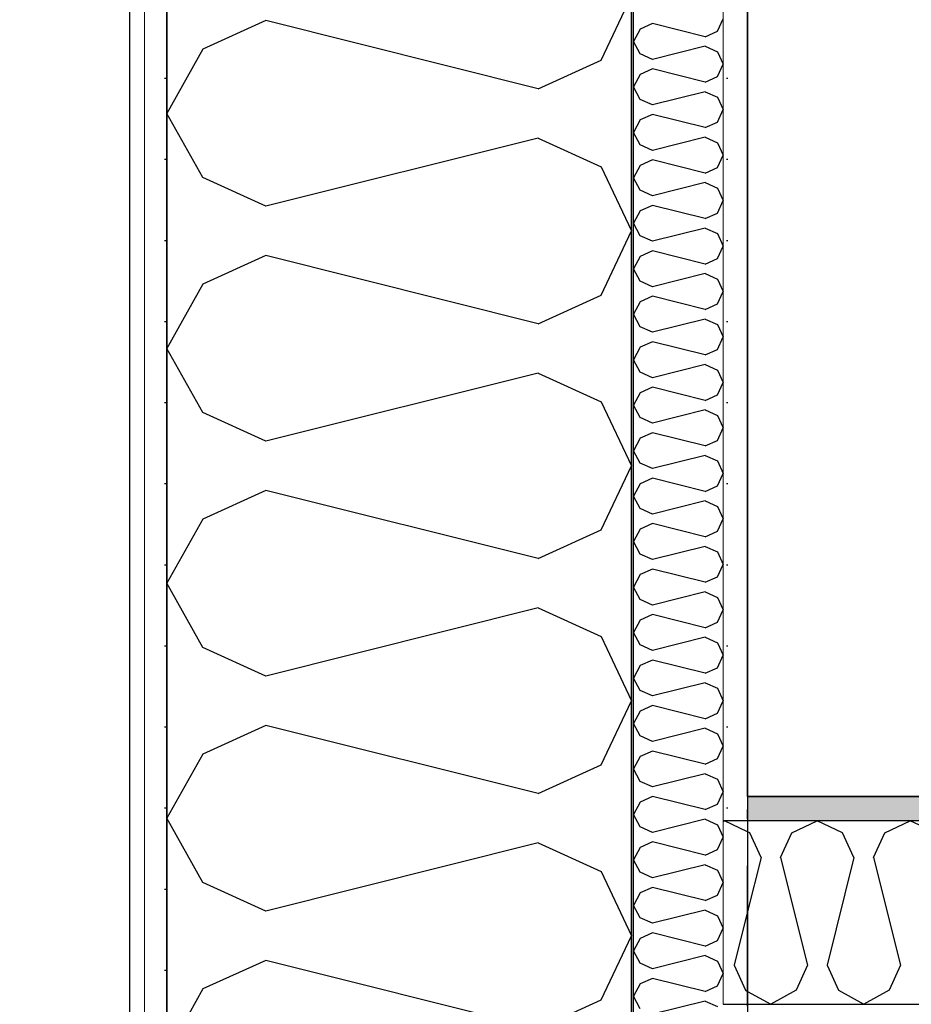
# Model space of a CAD drawing. Header units: millimetres. Extents: x -150 to 340931, y -1115 to 365939.
# Tile 212 of 253: x 308372 to 308848, y 346089 to 346615. Entities that reach past the tile are written whole.
import ezdxf
from ezdxf.enums import TextEntityAlignment as Align

# ---------------------------------------------------------------- set-up
doc = ezdxf.new("R2010")
doc.units = ezdxf.units.MM
doc.header["$LTSCALE"] = 0.5
doc.header["$MEASUREMENT"] = 0
for name, pattern in [('Akselinje', [1500, 1000, -200, 100, -200]), ('Over snittplan', [260, 150, -50, 10, -50]), ('PLINE', [0])]:
    doc.linetypes.add(name, pattern=pattern)
for name, color, linetype in [('232- Ikke-bærende yttervegger (Skravur)(Nye konstruksjoner)', 7, 'Continuous'), ('232- Ikke-bærende yttervegger(Nye konstruksjoner)', 7, 'Continuous'), ('242- Ikke-bærende innervegger (Skravur)(Nye konstruksjoner)', 7, 'Continuous'), ('242- Ikke-bærende innervegger(Nye konstruksjoner)', 7, 'Continuous'), ('244- Vinduer_ dører_ foldevegger(Nye konstruksjoner)', 7, 'Continuous'), ('255- Gulvoverflate(Nye konstruksjoner)', 7, 'Continuous'), ('257- Systemhimlinger (Skravur)(Nye konstruksjoner)', 7, 'Continuous'), ('257- Systemhimlinger(Nye konstruksjoner)', 7, 'Continuous'), ('82-- Modullinjer(Nye konstruksjoner)', 7, 'Continuous'), ('842-M___1_50 Målsetting bygning', 7, 'Continuous'), ('842-M___1_50 Målsetting bygning(Nye konstruksjoner)', 7, 'Continuous'), ('862- M___Nettoareal(Nye konstruksjoner)', 7, 'Continuous'), ('862- M___Nettoareal(Polylinje)(Nye konstruksjoner)', 7, 'Continuous'), ('862- M___Nettoareal(Tekst)(Nye konstruksjoner)', 7, 'Continuous')]:
    doc.layers.add(name, color=color, linetype=linetype)
doc.layers.add('235- Utvendig kledning og overflate(Nye konstruksjoner)', color=7, linetype='Continuous', lineweight=0)
doc.layers.add('236- Innvendig kledning og overflate(Nye konstruksjoner)', color=7, linetype='Continuous', lineweight=0)
doc.styles.add('GENERATED_STYLE_1', font='txt')
doc.styles.add('GENERATED_STYLE_3', font='arial.ttf')
doc.styles.add('GENERATED_STYLE_5', font='arial.ttf')
doc.dimstyles.new('GENERATED_STYLE__1', dxfattribs={"dimtxt": 100, "dimasz": 95, "dimexe": 0.18, "dimexo": 0.0625, "dimgap": 0, "dimtad": 1, "dimtih": 1, "dimtoh": 1, "dimdec": 0, "dimzin": 0, "dimdsep": 46, "dimtxsty": 'GENERATED_STYLE_3', "dimblk": 'ARROWHEAD_6', "dimblk1": 'ARROWHEAD_6', "dimblk2": 'ARROWHEAD_6', "dimcen": 0.09, "dimse1": 1, "dimse2": 1, "dimclrd": 256, "dimclre": 256, "dimclrt": 256, "dimadec": 1, "dimazin": 0, "dimtfac": 1, "dimtdec": 4, "dimtmove": 0, "dimatfit": 3, "dimfxl": 1, "dimtolj": 1, "dimtzin": 0, "dimarcsym": 0})
doc.dimstyles.new('GENERATED_STYLE__2', dxfattribs={"dimtxt": 100, "dimasz": 95, "dimexe": 0.18, "dimexo": 0.0625, "dimgap": 0, "dimtad": 1, "dimdec": 0, "dimzin": 0, "dimdsep": 46, "dimtxsty": 'GENERATED_STYLE_3', "dimblk": 'ARROWHEAD_6', "dimblk1": 'ARROWHEAD_6', "dimblk2": 'ARROWHEAD_6', "dimcen": 0.09, "dimse1": 1, "dimse2": 1, "dimclrd": 256, "dimclre": 256, "dimclrt": 256, "dimadec": 1, "dimazin": 0, "dimtfac": 1, "dimtdec": 4, "dimtmove": 0, "dimatfit": 3, "dimfxl": 1, "dimtolj": 1, "dimtzin": 0, "dimarcsym": 0})
doc.dimstyles.new('GENERATED_STYLE__5', dxfattribs={"dimtxt": 100, "dimasz": 47.5, "dimexe": 0.18, "dimexo": 0.0625, "dimgap": 0, "dimtad": 1, "dimtih": 1, "dimtoh": 1, "dimdec": 0, "dimzin": 0, "dimdsep": 46, "dimtxsty": 'GENERATED_STYLE_3', "dimblk": 'ARROWHEAD_6', "dimblk1": 'ARROWHEAD_6', "dimblk2": 'ARROWHEAD_6', "dimcen": 0.09, "dimse1": 1, "dimse2": 1, "dimclrd": 256, "dimclre": 256, "dimclrt": 256, "dimadec": 1, "dimazin": 0, "dimtfac": 1, "dimtdec": 4, "dimtmove": 0, "dimatfit": 3, "dimfxl": 1, "dimtolj": 1, "dimtzin": 0, "dimarcsym": 0})
doc.dimstyles.new('GENERATED_STYLE__6', dxfattribs={"dimtxt": 100, "dimasz": 47.5, "dimexe": 0.18, "dimexo": 0.0625, "dimgap": 0, "dimtad": 1, "dimdec": 0, "dimzin": 0, "dimdsep": 46, "dimtxsty": 'GENERATED_STYLE_3', "dimblk": 'ARROWHEAD_6', "dimblk1": 'ARROWHEAD_6', "dimblk2": 'ARROWHEAD_6', "dimcen": 0.09, "dimse1": 1, "dimse2": 1, "dimclrd": 256, "dimclre": 256, "dimclrt": 256, "dimadec": 1, "dimazin": 0, "dimtfac": 1, "dimtdec": 4, "dimtmove": 0, "dimatfit": 3, "dimfxl": 1, "dimtolj": 1, "dimtzin": 0, "dimarcsym": 0})
pattern_1 = [(0, (0, 0), (0, 43.30127), [0, -25]), (0, (12.5, 21.65), (0, 43.30127), [0, -25])]

# ---------------------------------------------------------------- blocks, each defined once
blk = doc.blocks.new('Fellesrom Bygg A__6', base_point=(310448.09, 339859.71))
at = {"layer": '862- M___Nettoareal(Polylinje)(Nye konstruksjoner)', "linetype": 'PLINE', "flags": 128}
blk.add_lwpolyline([(308760.9, 343747.84), (314369.67, 343747.84), (314360.9, 345447.84), (320651.03, 345447.58), (322731.94, 342583.79), (328296.39, 346626.6), (331088.37, 342783.77), (332481.53, 343795.96), (325033.05, 354047.84), (303141.01, 354047.84), (303141.01, 351847.84), (308360.91, 351847.84), (308360.91, 352047.84), (308760.9, 352047.84)], close=True, dxfattribs=at)
at = {"layer": '862- M___Nettoareal(Tekst)(Nye konstruksjoner)', "style": 'GENERATED_STYLE_1'}
for tag, p in [('DUMMY_861', (310985.61, 340047.94)), ('ROOM_NAME', (309910.58, 340002.2)), ('DUMMY_862', (309910.58, 339859.71))]:
    blk.add_attdef(tag, text='', height=100, dxfattribs=at).set_placement(p, align=Align.TOP_LEFT)
blk = doc.blocks.new('LAGER_HVILE__25', base_point=(310574.23, 347662))
at = {"layer": '862- M___Nettoareal(Polylinje)(Nye konstruksjoner)', "linetype": 'PLINE', "flags": 128}
blk.add_lwpolyline([(312236.9, 346199.84), (312236.9, 349227.84), (308760.9, 349227.84), (308760.9, 346199.84)], close=True, dxfattribs=at)
at = {"layer": '862- M___Nettoareal(Tekst)(Nye konstruksjoner)', "style": 'GENERATED_STYLE_1'}
for tag, p in [('DUMMY_861', (310988.87, 347850.24)), ('ROOM_NAME', (310159.6, 347800.42)), ('DUMMY_862', (310159.6, 347662))]:
    blk.add_attdef(tag, text='', height=100, dxfattribs=at).set_placement(p, align=Align.TOP_LEFT)
blk = doc.blocks.new('*X241')
at = {"layer": '232- Ikke-bærende yttervegger (Skravur)(Nye konstruksjoner)', "linetype": 'PLINE'}
for p, q in [((308744.76, 346608.53), (308747.9, 346615.16)), ((308703.6, 346609.65), (308699.9, 346603.02)), ((308710.1, 346612.61), (308703.6, 346609.65)), ((308738.26, 346605.57), (308710.1, 346612.61)), ((308738.26, 346605.57), (308744.76, 346608.53)), ((308703.6, 346596.39), (308699.9, 346603.02)), ((308738.26, 346600.47), (308710.1, 346593.43)), ((308738.26, 346600.47), (308744.76, 346597.51)), ((308710.1, 346593.43), (308703.6, 346596.39)), ((308744.76, 346597.51), (308747.9, 346590.88)), ((308710.1, 346588.33), (308703.6, 346585.37)), ((308738.26, 346581.29), (308710.1, 346588.33)), ((308744.76, 346584.25), (308747.9, 346590.88)), ((308703.6, 346585.37), (308699.9, 346578.74)), ((308738.26, 346581.29), (308744.76, 346584.25)), ((308703.6, 346572.11), (308699.9, 346578.74)), ((308710.1, 346569.15), (308703.6, 346572.11)), ((308738.26, 346576.19), (308710.1, 346569.15)), ((308738.26, 346576.19), (308744.76, 346573.23)), ((308744.76, 346573.23), (308747.9, 346566.6)), ((308744.76, 346559.97), (308747.9, 346566.6)), ((308703.6, 346561.09), (308699.9, 346554.46)), ((308710.1, 346564.05), (308703.6, 346561.09)), ((308738.26, 346557.01), (308710.1, 346564.05)), ((308738.26, 346557.01), (308744.76, 346559.97)), ((308703.6, 346547.83), (308699.9, 346554.46)), ((308738.26, 346551.91), (308710.1, 346544.87)), ((308738.26, 346551.91), (308744.76, 346548.95)), ((308710.1, 346544.87), (308703.6, 346547.83)), ((308744.76, 346548.95), (308747.9, 346542.32)), ((308744.76, 346535.69), (308747.9, 346542.32)), ((308703.6, 346536.81), (308699.9, 346530.18)), ((308710.1, 346539.77), (308703.6, 346536.81)), ((308738.26, 346532.73), (308710.1, 346539.77)), ((308738.26, 346532.73), (308744.76, 346535.69)), ((308703.6, 346523.55), (308699.9, 346530.18)), ((308738.26, 346527.63), (308710.1, 346520.59)), ((308738.26, 346527.63), (308744.76, 346524.67)), ((308744.76, 346524.67), (308747.9, 346518.04)), ((308710.1, 346520.59), (308703.6, 346523.55)), ((308710.1, 346515.49), (308703.6, 346512.53)), ((308738.26, 346508.45), (308710.1, 346515.49)), ((308744.76, 346511.41), (308747.9, 346518.04)), ((308703.6, 346512.53), (308699.9, 346505.9)), ((308738.26, 346508.45), (308744.76, 346511.41)), ((308703.6, 346499.27), (308699.9, 346505.9)), ((308738.26, 346503.35), (308710.1, 346496.31)), ((308738.26, 346503.35), (308744.76, 346500.39)), ((308710.1, 346496.31), (308703.6, 346499.27)), ((308744.76, 346500.39), (308747.9, 346493.76)), ((308744.76, 346487.13), (308747.9, 346493.76)), ((308703.6, 346488.25), (308699.9, 346481.62)), ((308710.1, 346491.21), (308703.6, 346488.25)), ((308738.26, 346484.17), (308710.1, 346491.21)), ((308738.26, 346484.17), (308744.76, 346487.13)), ((308703.6, 346474.99), (308699.9, 346481.62)), ((308738.26, 346479.07), (308710.1, 346472.03)), ((308738.26, 346479.07), (308744.76, 346476.11)), ((308710.1, 346472.03), (308703.6, 346474.99)), ((308744.76, 346476.11), (308747.9, 346469.48)), ((308710.1, 346466.93), (308703.6, 346463.97)), ((308738.26, 346459.89), (308710.1, 346466.93)), ((308744.76, 346462.85), (308747.9, 346469.48)), ((308703.6, 346463.97), (308699.9, 346457.34)), ((308738.26, 346459.89), (308744.76, 346462.85)), ((308703.6, 346450.7), (308699.9, 346457.34)), ((308710.1, 346447.75), (308703.6, 346450.7)), ((308738.26, 346454.79), (308710.1, 346447.75)), ((308738.26, 346454.79), (308744.76, 346451.83)), ((308744.76, 346451.83), (308747.9, 346445.2)), ((308710.1, 346442.64), (308703.6, 346439.69)), ((308738.26, 346435.61), (308710.1, 346442.64)), ((308744.76, 346438.56), (308747.9, 346445.2)), ((308703.6, 346439.69), (308699.9, 346433.05)), ((308738.26, 346435.61), (308744.76, 346438.56)), ((308703.6, 346426.42), (308699.9, 346433.05)), ((308738.26, 346430.5), (308710.1, 346423.46)), ((308738.26, 346430.5), (308744.76, 346427.54)), ((308710.1, 346423.46), (308703.6, 346426.42)), ((308744.76, 346427.54), (308747.9, 346420.91)), ((308744.76, 346414.28), (308747.9, 346420.91)), ((308703.6, 346415.4), (308699.9, 346408.77)), ((308710.1, 346418.36), (308703.6, 346415.4)), ((308738.26, 346411.32), (308710.1, 346418.36)), ((308738.26, 346411.32), (308744.76, 346414.28)), ((308703.6, 346402.14), (308699.9, 346408.77)), ((308738.26, 346406.22), (308710.1, 346399.18)), ((308738.26, 346406.22), (308744.76, 346403.26)), ((308744.76, 346403.26), (308747.9, 346396.63)), ((308710.1, 346399.18), (308703.6, 346402.14)), ((308710.1, 346394.08), (308703.6, 346391.12)), ((308738.26, 346387.04), (308710.1, 346394.08)), ((308744.76, 346390), (308747.9, 346396.63)), ((308703.6, 346391.12), (308699.9, 346384.49)), ((308738.26, 346387.04), (308744.76, 346390)), ((308703.6, 346377.86), (308699.9, 346384.49)), ((308710.1, 346374.9), (308703.6, 346377.86)), ((308738.26, 346381.94), (308710.1, 346374.9)), ((308738.26, 346381.94), (308744.76, 346378.98)), ((308744.76, 346378.98), (308747.9, 346372.35)), ((308744.76, 346365.72), (308747.9, 346372.35)), ((308703.6, 346366.84), (308699.9, 346360.21)), ((308710.1, 346369.8), (308703.6, 346366.84)), ((308738.26, 346362.76), (308710.1, 346369.8)), ((308738.26, 346362.76), (308744.76, 346365.72)), ((308703.6, 346353.58), (308699.9, 346360.21)), ((308738.26, 346357.66), (308710.1, 346350.62)), ((308738.26, 346357.66), (308744.76, 346354.7)), ((308710.1, 346350.62), (308703.6, 346353.58)), ((308744.76, 346354.7), (308747.9, 346348.07)), ((308710.1, 346345.52), (308703.6, 346342.56)), ((308738.26, 346338.48), (308710.1, 346345.52)), ((308744.76, 346341.44), (308747.9, 346348.07)), ((308703.6, 346342.56), (308699.9, 346335.93)), ((308738.26, 346338.48), (308744.76, 346341.44)), ((308703.6, 346329.3), (308699.9, 346335.93)), ((308738.26, 346333.38), (308710.1, 346326.34)), ((308738.26, 346333.38), (308744.76, 346330.42)), ((308744.76, 346330.42), (308747.9, 346323.79)), ((308710.1, 346326.34), (308703.6, 346329.3)), ((308710.1, 346321.24), (308703.6, 346318.28)), ((308738.26, 346314.2), (308710.1, 346321.24)), ((308744.76, 346317.16), (308747.9, 346323.79)), ((308703.6, 346318.28), (308699.9, 346311.65)), ((308738.26, 346314.2), (308744.76, 346317.16)), ((308703.6, 346305.02), (308699.9, 346311.65)), ((308738.26, 346309.1), (308710.1, 346302.06)), ((308738.26, 346309.1), (308744.76, 346306.14)), ((308710.1, 346302.06), (308703.6, 346305.02)), ((308744.76, 346306.14), (308747.9, 346299.51)), ((308744.76, 346292.88), (308747.9, 346299.51)), ((308703.6, 346294), (308699.9, 346287.37)), ((308710.1, 346296.96), (308703.6, 346294)), ((308738.26, 346289.92), (308710.1, 346296.96)), ((308738.26, 346289.92), (308744.76, 346292.88)), ((308703.6, 346280.74), (308699.9, 346287.37)), ((308738.26, 346284.82), (308710.1, 346277.78)), ((308738.26, 346284.82), (308744.76, 346281.86)), ((308710.1, 346277.78), (308703.6, 346280.74)), ((308744.76, 346281.86), (308747.9, 346275.23)), ((308710.1, 346272.68), (308703.6, 346269.72)), ((308738.26, 346265.64), (308710.1, 346272.68)), ((308744.76, 346268.6), (308747.9, 346275.23)), ((308703.6, 346269.72), (308699.9, 346263.09)), ((308738.26, 346265.64), (308744.76, 346268.6)), ((308703.6, 346256.45), (308699.9, 346263.09)), ((308710.1, 346253.5), (308703.6, 346256.45)), ((308738.26, 346260.53), (308710.1, 346253.5)), ((308738.26, 346260.53), (308744.76, 346257.58)), ((308744.76, 346257.58), (308747.9, 346250.95)), ((308744.76, 346244.31), (308747.9, 346250.95)), ((308703.6, 346245.44), (308699.9, 346238.8)), ((308710.1, 346248.39), (308703.6, 346245.44)), ((308738.26, 346241.36), (308710.1, 346248.39)), ((308738.26, 346241.36), (308744.76, 346244.31)), ((308703.6, 346232.17), (308699.9, 346238.8)), ((308738.26, 346236.25), (308710.1, 346229.21)), ((308738.26, 346236.25), (308744.76, 346233.29)), ((308710.1, 346229.21), (308703.6, 346232.17)), ((308744.76, 346233.29), (308747.9, 346226.66)), ((308744.76, 346220.03), (308747.9, 346226.66)), ((308703.6, 346221.15), (308699.9, 346214.52)), ((308710.1, 346224.11), (308703.6, 346221.15)), ((308738.26, 346217.07), (308710.1, 346224.11)), ((308738.26, 346217.07), (308744.76, 346220.03)), ((308703.6, 346207.89), (308699.9, 346214.52)), ((308738.26, 346211.97), (308710.1, 346204.93)), ((308738.26, 346211.97), (308744.76, 346209.01)), ((308744.76, 346209.01), (308747.9, 346202.38)), ((308710.1, 346204.93), (308703.6, 346207.89)), ((308710.1, 346199.83), (308703.6, 346196.87)), ((308738.26, 346192.79), (308710.1, 346199.83)), ((308744.76, 346195.75), (308747.9, 346202.38)), ((308703.6, 346196.87), (308699.9, 346190.24)), ((308738.26, 346192.79), (308744.76, 346195.75)), ((308703.6, 346183.61), (308699.9, 346190.24)), ((308738.26, 346187.69), (308710.1, 346180.65)), ((308738.26, 346187.69), (308744.76, 346184.73)), ((308710.1, 346180.65), (308703.6, 346183.61)), ((308744.76, 346184.73), (308747.9, 346178.1)), ((308744.76, 346171.47), (308747.9, 346178.1)), ((308703.6, 346172.59), (308699.9, 346165.96)), ((308710.1, 346175.55), (308703.6, 346172.59)), ((308738.26, 346168.51), (308710.1, 346175.55)), ((308738.26, 346168.51), (308744.76, 346171.47)), ((308703.6, 346159.33), (308699.9, 346165.96)), ((308738.26, 346163.41), (308710.1, 346156.37)), ((308738.26, 346163.41), (308744.76, 346160.45)), ((308710.1, 346156.37), (308703.6, 346159.33)), ((308744.76, 346160.45), (308747.9, 346153.82)), ((308710.1, 346151.27), (308703.6, 346148.31)), ((308738.26, 346144.23), (308710.1, 346151.27)), ((308744.76, 346147.19), (308747.9, 346153.82)), ((308703.6, 346148.31), (308699.9, 346141.68)), ((308738.26, 346144.23), (308744.76, 346147.19)), ((308703.6, 346135.05), (308699.9, 346141.68)), ((308710.1, 346132.09), (308703.6, 346135.05)), ((308738.26, 346139.13), (308710.1, 346132.09)), ((308738.26, 346139.13), (308744.76, 346136.17)), ((308744.76, 346136.17), (308747.9, 346129.54)), ((308710.1, 346126.99), (308703.6, 346124.03)), ((308738.26, 346119.95), (308710.1, 346126.99)), ((308744.76, 346122.91), (308747.9, 346129.54)), ((308703.6, 346124.03), (308699.9, 346117.4)), ((308738.26, 346119.95), (308744.76, 346122.91)), ((308703.6, 346110.77), (308699.9, 346117.4)), ((308738.26, 346114.85), (308710.1, 346107.81)), ((308738.26, 346114.85), (308744.76, 346111.89)), ((308710.1, 346107.81), (308703.6, 346110.77)), ((308744.76, 346111.89), (308747.9, 346105.26)), ((308744.76, 346098.63), (308747.9, 346105.26)), ((308703.6, 346099.75), (308699.9, 346093.12)), ((308710.1, 346102.71), (308703.6, 346099.75)), ((308738.26, 346095.67), (308710.1, 346102.71)), ((308738.26, 346095.67), (308744.76, 346098.63)), ((308703.6, 346086.49), (308699.9, 346093.12)), ((308738.26, 346090.57), (308710.1, 346083.53)), ((308738.26, 346090.57), (308744.76, 346087.61))]:
    blk.add_line(p, q, dxfattribs=at)
blk = doc.blocks.new('*X246')
at = {"layer": '232- Ikke-bærende yttervegger (Skravur)(Nye konstruksjoner)', "linetype": 'PLINE'}
for p, q in [((308682.68, 346593.04), (308698.9, 346627.3)), ((308503.61, 346614.13), (308470.02, 346598.84)), ((308649.09, 346577.76), (308503.61, 346614.13)), ((308470.02, 346598.84), (308450.9, 346564.58)), ((308649.09, 346577.76), (308682.68, 346593.04)), ((308470.02, 346530.32), (308450.9, 346564.58)), ((308649.09, 346551.4), (308503.61, 346515.03)), ((308649.09, 346551.4), (308682.68, 346536.11)), ((308682.68, 346536.11), (308698.9, 346501.85)), ((308503.61, 346515.03), (308470.02, 346530.32)), ((308682.68, 346467.59), (308698.9, 346501.85)), ((308503.61, 346488.67), (308470.02, 346473.38)), ((308649.09, 346452.3), (308503.61, 346488.67)), ((308470.02, 346473.38), (308450.9, 346439.12)), ((308649.09, 346452.3), (308682.68, 346467.59)), ((308470.02, 346404.87), (308450.9, 346439.12)), ((308649.09, 346425.95), (308503.61, 346389.58)), ((308649.09, 346425.95), (308682.68, 346410.66)), ((308682.68, 346410.66), (308698.9, 346376.4)), ((308503.61, 346389.58), (308470.02, 346404.87)), ((308682.68, 346342.14), (308698.9, 346376.4)), ((308503.61, 346363.22), (308470.02, 346347.93)), ((308649.09, 346326.85), (308503.61, 346363.22)), ((308470.02, 346347.93), (308450.9, 346313.67)), ((308649.09, 346326.85), (308682.68, 346342.14)), ((308470.02, 346279.41), (308450.9, 346313.67)), ((308649.09, 346300.49), (308503.61, 346264.12)), ((308649.09, 346300.49), (308682.68, 346285.2)), ((308682.68, 346285.2), (308698.9, 346250.95)), ((308503.61, 346264.12), (308470.02, 346279.41)), ((308682.68, 346216.69), (308698.9, 346250.95)), ((308503.61, 346237.77), (308470.02, 346222.48)), ((308649.09, 346201.4), (308503.61, 346237.77)), ((308470.02, 346222.48), (308450.9, 346188.22)), ((308649.09, 346201.4), (308682.68, 346216.69)), ((308470.02, 346153.96), (308450.9, 346188.22)), ((308649.09, 346175.04), (308503.61, 346138.67)), ((308649.09, 346175.04), (308682.68, 346159.75)), ((308682.68, 346159.75), (308698.9, 346125.49)), ((308503.61, 346138.67), (308470.02, 346153.96)), ((308682.68, 346091.23), (308698.9, 346125.49)), ((308503.61, 346112.31), (308470.02, 346097.03)), ((308649.09, 346075.94), (308503.61, 346112.31)), ((308470.02, 346097.03), (308450.9, 346062.77)), ((308649.09, 346075.94), (308682.68, 346091.23))]:
    blk.add_line(p, q, dxfattribs=at)
blk = doc.blocks.new('Veggnisje rektangulær[26]')
at = {"layer": '244- Vinduer_ dører_ foldevegger(Nye konstruksjoner)', "linetype": 'PLINE', "flags": 128}
blk.add_lwpolyline([(308360.9, 347066.85), (308430.9, 347066.85), (308430.9, 345466.84), (308360.9, 345466.84)], close=True, dxfattribs=at)
blk = doc.blocks.new('*X426')
at = {"layer": '242- Ikke-bærende innervegger (Skravur)(Nye konstruksjoner)', "linetype": 'PLINE'}
for p, q in [((308747.9, 346186.55), (308748.52, 346186.84)), ((308760.9, 346180.99), (308748.52, 346186.84)), ((308760.9, 346138.36), (308753.73, 346109.67)), ((308753.73, 346109.67), (308759.77, 346096.4)), ((308759.77, 346096.4), (308760.9, 346095.77))]:
    blk.add_line(p, q, dxfattribs=at)
blk = doc.blocks.new('*X428')
at = {"layer": '242- Ikke-bærende innervegger (Skravur)(Nye konstruksjoner)', "linetype": 'PLINE'}
for p, q in [((308784.56, 346180.44), (308798.09, 346186.84)), ((308811.63, 346180.44), (308798.09, 346186.84)), ((308834.13, 346180.44), (308847.67, 346186.84)), ((308861.21, 346180.44), (308847.67, 346186.84)), ((308762.06, 346180.44), (308760.9, 346180.99)), ((308768.1, 346167.16), (308762.06, 346180.44)), ((308778.51, 346167.16), (308784.56, 346180.44)), ((308817.67, 346167.16), (308811.63, 346180.44)), ((308828.09, 346167.16), (308834.13, 346180.44)), ((308768.1, 346167.16), (308760.9, 346138.36)), ((308778.51, 346167.16), (308792.89, 346109.67)), ((308817.67, 346167.16), (308803.3, 346109.67)), ((308828.09, 346167.16), (308842.46, 346109.67)), ((308792.89, 346109.67), (308786.85, 346096.4)), ((308803.3, 346109.67), (308809.34, 346096.4)), ((308842.46, 346109.67), (308836.42, 346096.4)), ((308760.9, 346095.77), (308773.31, 346088.84)), ((308786.85, 346096.4), (308773.31, 346088.84)), ((308809.34, 346096.4), (308822.88, 346088.84)), ((308836.42, 346096.4), (308822.88, 346088.84))]:
    blk.add_line(p, q, dxfattribs=at)
blk = doc.blocks.new('Standard grid marker[93]', base_point=(308450.91, 363787.13))
at = {"layer": '82-- Modullinjer(Nye konstruksjoner)', "linetype": 'Akselinje'}
blk.add_line((308450.91, 363587.13), (308450.91, 339987.13), dxfattribs=at)
at = {"layer": '82-- Modullinjer(Nye konstruksjoner)', "style": 'GENERATED_STYLE_5'}
for tag, p in [('AC_MarkerText_1_0', (308450.91, 363965.25)), ('AC_MarkerText_1_1', (308450.91, 339715.25))]:
    blk.add_attdef(tag, text='', height=100, rotation=360, dxfattribs=at).set_placement(p, align=Align.TOP_CENTER)
blk = doc.blocks.new('*D774')
at = {"layer": '842-M___1_50 Målsetting bygning(Nye konstruksjoner)', "linetype": 'PLINE'}
for p, q in [((276294.53, 363585.13), (276294.53, 363772.63)), ((335668.85, 363585.13), (335668.85, 363772.63)), ((276344.53, 363728.88), (276244.53, 363628.88)), ((335618.85, 363628.88), (335718.85, 363728.88)), ((276219.53, 363678.88), (276294.53, 363678.88)), ((276294.53, 363678.88), (335668.85, 363678.88)), ((335668.85, 363678.88), (335743.85, 363678.88))]:
    blk.add_line(p, q, dxfattribs=at)
at = {"layer": '842-M___1_50 Målsetting bygning(Nye konstruksjoner)', "insert": (305771.96, 363698.88), "char_height": 100, "attachment_point": 7, "style": 'GENERATED_STYLE_3'}
blk.add_mtext('\\A1;{\\pql;\\fArial|b0|i0|c0|p0;\\W1.000000;59\xa0374}', dxfattribs=at)
blk = doc.blocks.new('ARROWHEAD_6')
at = {"linetype": 'Continuous'}
for p, q in [((-0.5, -0.5), (0.5, 0.5)), ((0, 0), (-1, 0))]:
    blk.add_line(p, q, dxfattribs=at)
blk = doc.blocks.new('*D917')
at = {"layer": '842-M___1_50 Målsetting bygning', "linetype": 'PLINE'}
for p, q in [((306705.95, 342391.1), (306705.95, 342578.6)), ((308315.95, 342391.1), (308315.95, 342578.6)), ((306755.95, 342534.85), (306655.95, 342434.85)), ((308265.95, 342434.85), (308365.95, 342534.85)), ((308410.91, 342534.85), (308310.91, 342434.85)), ((306705.95, 342484.85), (308315.95, 342484.85))]:
    blk.add_line(p, q, dxfattribs=at)
at = {"layer": '842-M___1_50 Målsetting bygning', "char_height": 100, "attachment_point": 7, "style": 'GENERATED_STYLE_3'}
for s, insert in [('\\A1;{\\pql;\\fArial|b0|i0|c0|p0;\\W1.000000;1\xa0610}', (307339.36, 342504.85)), ('\\A1;{\\pql;\\fArial|b0|i0|c0|p0;\\W1.000000;45}', (308262.16, 342504.85)), ('\\A1;{\\pql;\\fArial|b0|i0|c0|p0;\\W1.000000;1\xa0810}', (307339.36, 342364.85))]:
    blk.add_mtext(s, dxfattribs=dict(at, insert=insert))
blk = doc.blocks.new('*D918')
at = {"layer": '842-M___1_50 Målsetting bygning', "linetype": 'PLINE'}
for p, q in [((308315.95, 342391.1), (308315.95, 342578.6)), ((308360.91, 342391.1), (308360.91, 342578.6)), ((308265.95, 342434.85), (308365.95, 342534.85)), ((308410.91, 342534.85), (308310.91, 342434.85)), ((308315.95, 342484.85), (308360.91, 342484.85))]:
    blk.add_line(p, q, dxfattribs=at)
at = {"layer": '842-M___1_50 Målsetting bygning', "insert": (308329.63, 342644.85), "char_height": 100, "attachment_point": 7, "style": 'GENERATED_STYLE_3'}
blk.add_mtext('\\A1;{\\pql;\\fArial|b0|i0|c0|p0;\\W1.000000;90}', dxfattribs=at)
blk = doc.blocks.new('*D919')
at = {"layer": '842-M___1_50 Målsetting bygning', "linetype": 'PLINE'}
for p, q in [((308360.91, 342391.1), (308360.91, 342578.6)), ((308450.9, 342391.1), (308450.9, 342578.6)), ((308265.95, 342434.85), (308365.95, 342534.85)), ((308410.91, 342534.85), (308310.91, 342434.85)), ((308500.9, 342534.85), (308400.9, 342434.85)), ((308360.91, 342484.85), (308450.9, 342484.85))]:
    blk.add_line(p, q, dxfattribs=at)
blk = doc.blocks.new('*D920')
at = {"layer": '842-M___1_50 Målsetting bygning', "linetype": 'PLINE'}
for p, q in [((308450.9, 342391.1), (308450.9, 342578.6)), ((308698.9, 342391.1), (308698.9, 342578.6)), ((308500.9, 342534.85), (308400.9, 342434.85)), ((308748.9, 342534.85), (308648.9, 342434.85)), ((308450.9, 342484.85), (308698.9, 342484.85))]:
    blk.add_line(p, q, dxfattribs=at)
at = {"layer": '842-M___1_50 Målsetting bygning', "insert": (308460.49, 342784.85), "char_height": 100, "attachment_point": 7, "style": 'GENERATED_STYLE_3'}
blk.add_mtext('\\A1;{\\pql;\\fArial|b0|i0|c0|p0;\\W1.000000;248}', dxfattribs=at)
blk = doc.blocks.new('*D921')
at = {"layer": '842-M___1_50 Målsetting bygning', "linetype": 'PLINE'}
for p, q in [((308698.9, 342391.1), (308698.9, 342578.6)), ((310375.9, 342391.1), (310375.9, 342578.6)), ((308748.9, 342534.85), (308648.9, 342434.85)), ((310425.9, 342534.85), (310325.9, 342434.85)), ((308698.9, 342484.85), (310375.9, 342484.85))]:
    blk.add_line(p, q, dxfattribs=at)
at = {"layer": '842-M___1_50 Målsetting bygning', "insert": (309365.81, 342504.85), "char_height": 100, "attachment_point": 7, "style": 'GENERATED_STYLE_3'}
blk.add_mtext('\\A1;{\\pql;\\fArial|b0|i0|c0|p0;\\W1.000000;1\xa0677}', dxfattribs=at)
blk = doc.blocks.new('*D942')
at = {"layer": '842-M___1_50 Målsetting bygning', "linetype": 'PLINE'}
for p, q in [((309134.61, 349277.84), (309234.61, 349177.84)), ((309278.36, 349227.84), (309090.86, 349227.84)), ((309184.61, 346186.84), (309184.61, 349227.84)), ((309134.61, 346236.84), (309234.61, 346136.84)), ((309278.36, 346186.84), (309090.86, 346186.84))]:
    blk.add_line(p, q, dxfattribs=at)
at = {"layer": '842-M___1_50 Målsetting bygning', "char_height": 100, "attachment_point": 7, "rotation": 90, "style": 'GENERATED_STYLE_3'}
for s, insert in [('\\A1;{\\pql;\\fArial|b0|i0|c0|p0;\\W1.000000;220}', (309164.61, 349223.44)), ('\\A1;{\\pql;\\fArial|b0|i0|c0|p0;\\W1.000000;3\xa0041}', (309164.61, 347535.75))]:
    blk.add_mtext(s, dxfattribs=dict(at, insert=insert))
blk = doc.blocks.new('*D965')
at = {"layer": '842-M___1_50 Målsetting bygning', "linetype": 'PLINE'}
for p, q in [((307120.85, 347116.85), (307220.85, 347016.85)), ((307264.6, 347066.85), (307077.1, 347066.85)), ((307170.85, 345466.84), (307170.85, 347066.85)), ((307120.85, 345516.84), (307220.85, 345416.84)), ((307264.6, 345466.84), (307077.1, 345466.84))]:
    blk.add_line(p, q, dxfattribs=at)
at = {"layer": '842-M___1_50 Målsetting bygning', "insert": (307150.85, 346095.25), "char_height": 100, "attachment_point": 7, "rotation": 90, "style": 'GENERATED_STYLE_3'}
blk.add_mtext('\\A1;{\\pql;\\fArial|b0|i0|c0|p0;\\W1.000000;1\xa0600}', dxfattribs=at)
blk = doc.blocks.new('*D1155')
at = {"layer": '842-M___1_50 Målsetting bygning', "linetype": 'PLINE'}
for p, q in [((308450.9, 344065.77), (308450.9, 344253.27)), ((308698.9, 344065.77), (308698.9, 344253.27)), ((308500.9, 344209.52), (308400.9, 344109.52)), ((308748.9, 344209.52), (308648.9, 344109.52)), ((308375.9, 344159.52), (308450.9, 344159.52)), ((308450.9, 344159.52), (308698.9, 344159.52))]:
    blk.add_line(p, q, dxfattribs=at)
at = {"layer": '842-M___1_50 Målsetting bygning', "insert": (308460.49, 344179.52), "char_height": 100, "attachment_point": 7, "style": 'GENERATED_STYLE_3'}
blk.add_mtext('\\A1;{\\pql;\\fArial|b0|i0|c0|p0;\\W1.000000;248}', dxfattribs=at)
blk = doc.blocks.new('*D1156')
at = {"layer": '842-M___1_50 Målsetting bygning', "linetype": 'PLINE'}
for p, q in [((308698.9, 344065.77), (308698.9, 344253.27)), ((314422.91, 344065.77), (314422.91, 344253.27)), ((308748.9, 344209.52), (308648.9, 344109.52)), ((314472.91, 344209.52), (314372.91, 344109.52)), ((308698.9, 344159.52), (314422.91, 344159.52))]:
    blk.add_line(p, q, dxfattribs=at)
at = {"layer": '842-M___1_50 Målsetting bygning', "insert": (311389.31, 344179.52), "char_height": 100, "attachment_point": 7, "style": 'GENERATED_STYLE_3'}
blk.add_mtext('\\A1;{\\pql;\\fArial|b0|i0|c0|p0;\\W1.000000;5\xa0724}', dxfattribs=at)
blk = doc.blocks.new('*D1171')
at = {"layer": '257- Systemhimlinger(Nye konstruksjoner)', "linetype": 'PLINE'}
for p, q in [((308760.9, 347205.96), (308760.9, 347299.71)), ((309298.9, 347205.96), (309298.9, 347299.71)), ((308785.9, 347277.84), (308735.9, 347227.84)), ((309323.9, 347277.84), (309273.9, 347227.84)), ((308723.4, 347252.84), (308760.9, 347252.84)), ((308760.9, 347252.84), (309298.9, 347252.84))]:
    blk.add_line(p, q, dxfattribs=at)
at = {"layer": '257- Systemhimlinger(Nye konstruksjoner)', "insert": (308915.49, 347272.84), "char_height": 100, "attachment_point": 7, "style": 'GENERATED_STYLE_3'}
blk.add_mtext('\\A1;{\\pql;\\fArial|b0|i0|c0|p0;\\W1.000000;538}', dxfattribs=at)
blk = doc.blocks.new('*D1200')
at = {"layer": '257- Systemhimlinger(Nye konstruksjoner)', "linetype": 'PLINE'}
for p, q in [((310172.41, 346075.84), (310172.41, 346113.34)), ((310197.41, 346050.84), (310147.41, 346100.84)), ((310219.28, 346075.84), (310125.53, 346075.84)), ((310172.41, 345511.84), (310172.41, 346075.84)), ((310147.41, 345536.84), (310197.41, 345486.84)), ((310219.28, 345511.84), (310125.53, 345511.84))]:
    blk.add_line(p, q, dxfattribs=at)
at = {"layer": '257- Systemhimlinger(Nye konstruksjoner)', "insert": (310152.41, 345679.44), "char_height": 100, "attachment_point": 7, "rotation": 90, "style": 'GENERATED_STYLE_3'}
blk.add_mtext('\\A1;{\\pql;\\fArial|b0|i0|c0|p0;\\W1.000000;564}', dxfattribs=at)
blk = doc.blocks.new('*D1655')
at = {"layer": '842-M___1_50 Målsetting bygning', "linetype": 'PLINE'}
for p, q in [((308450.9, 345754.71), (308450.9, 345942.21)), ((308698.9, 345754.71), (308698.9, 345942.21)), ((308500.9, 345898.46), (308400.9, 345798.46)), ((308748.9, 345898.46), (308648.9, 345798.46)), ((308375.9, 345848.46), (308450.9, 345848.46)), ((308450.9, 345848.46), (308698.9, 345848.46)), ((308698.9, 345848.46), (312249.91, 345848.46))]:
    blk.add_line(p, q, dxfattribs=at)
at = {"layer": '842-M___1_50 Målsetting bygning', "insert": (308460.49, 345868.46), "char_height": 100, "attachment_point": 7, "style": 'GENERATED_STYLE_3'}
blk.add_mtext('\\A1;{\\pql;\\fArial|b0|i0|c0|p0;\\W1.000000;248}', dxfattribs=at)
blk = doc.blocks.new('*D1656')
at = {"layer": '842-M___1_50 Målsetting bygning', "linetype": 'PLINE'}
for p, q in [((308698.9, 345754.71), (308698.9, 345942.21)), ((312249.91, 345754.71), (312249.91, 345942.21)), ((308748.9, 345898.46), (308648.9, 345798.46)), ((312299.91, 345898.46), (312199.91, 345798.46)), ((308698.9, 345848.46), (312249.91, 345848.46)), ((312249.91, 345848.46), (312347.91, 345848.46))]:
    blk.add_line(p, q, dxfattribs=at)
at = {"layer": '842-M___1_50 Målsetting bygning', "char_height": 100, "attachment_point": 7, "style": 'GENERATED_STYLE_3'}
for s, insert in [('\\A1;{\\pql;\\fArial|b0|i0|c0|p0;\\W1.000000;3\xa0551}', (310302.81, 345868.46)), ('\\A1;{\\pql;\\fArial|b0|i0|c0|p0;\\W1.000000;98}', (312222.63, 345868.46))]:
    blk.add_mtext(s, dxfattribs=dict(at, insert=insert))

msp = doc.modelspace()

# ---------------------------------------------------------------- hatches: boundary and pattern name
at = {"layer": '232- Ikke-bærende yttervegger (Skravur)(Nye konstruksjoner)', "linetype": 'Continuous'}
h = msp.add_hatch(dxfattribs=at)
h.set_pattern_fill('Prikker_tett', color=256, style=0, pattern_type=2)
h.set_pattern_definition(pattern_1)
h.paths.add_polyline_path([(308438.9, 347066.85), (308438.9, 345466.84), (308450.9, 345466.84), (308450.9, 347066.85)])
msp.add_hatch(color=256, dxfattribs=at).paths.add_polyline_path([(308698.9, 345466.84), (308699.9, 345466.84), (308699.9, 347066.85), (308698.9, 347066.85)])
h = msp.add_hatch(dxfattribs=at)
h.set_pattern_fill('Prikker_tett', color=256, style=0, pattern_type=2)
h.set_pattern_definition(pattern_1)
h.paths.add_polyline_path([(308747.9, 346199.84), (308760.9, 346199.84), (308760.9, 347066.85), (308747.9, 347066.85)])
h = msp.add_hatch(dxfattribs=at)
h.set_pattern_fill('Prikker_tett', color=256, style=0, pattern_type=2)
h.set_pattern_definition(pattern_1)
h.paths.add_polyline_path([(308760.9, 346186.84), (308760.9, 346199.84), (308747.9, 346199.84), (308747.9, 346186.84)])
h = msp.add_hatch(dxfattribs=at)
h.set_pattern_fill('Prikker_tett', color=256, style=0, pattern_type=2)
h.set_pattern_definition(pattern_1)
h.paths.add_polyline_path([(308760.9, 346075.84), (308760.9, 346088.84), (308747.9, 346088.84), (308747.9, 346075.84)])
at = {"layer": '242- Ikke-bærende innervegger (Skravur)(Nye konstruksjoner)', "linetype": 'Continuous'}
h = msp.add_hatch(dxfattribs=at)
h.set_pattern_fill('Prikker_tett', color=256, style=0, pattern_type=2)
h.set_pattern_definition(pattern_1)
h.paths.add_polyline_path([(312236.9, 346199.84), (308760.9, 346199.84), (308760.9, 346186.84), (312236.9, 346186.84)])

# ---------------------------------------------------------------- linework, layer by layer
at = {"layer": '232- Ikke-bærende yttervegger(Nye konstruksjoner)', "linetype": 'PLINE'}
for p, q in [((308430.9, 347066.85), (308430.9, 345466.84)), ((308450.9, 347066.85), (308450.9, 345466.84)), ((308698.9, 345466.84), (308698.9, 347066.85)), ((308699.9, 345466.84), (308699.9, 347066.85)), ((308760.9, 346186.84), (308747.9, 346186.84)), ((308760.9, 346186.84), (308747.9, 346186.84)), ((308747.9, 346088.84), (308760.9, 346088.84)), ((308747.9, 346088.84), (308760.9, 346088.84))]:
    msp.add_line(p, q, dxfattribs=at)
at = {"layer": '232- Ikke-bærende yttervegger(Nye konstruksjoner)', "linetype": 'Over snittplan', "flags": 128}
msp.add_lwpolyline([(308760.9, 343747.84), (308760.9, 354047.84)], dxfattribs=at)
at = {"layer": '235- Utvendig kledning og overflate(Nye konstruksjoner)', "linetype": 'PLINE'}
msp.add_line((308438.9, 347066.85), (308438.9, 345466.84), dxfattribs=at)
at = {"layer": '236- Innvendig kledning og overflate(Nye konstruksjoner)', "linetype": 'PLINE'}
for q in [(308747.9, 347066.85), (308747.9, 346088.84), (308747.9, 346088.84)]:
    msp.add_line((308747.9, 346186.84), q, dxfattribs=at)
at = {"layer": '236- Innvendig kledning og overflate(Nye konstruksjoner)', "linetype": 'PLINE', "flags": 128}
for points in [[(308760.9, 346199.84), (308760.9, 347066.85)], [(312236.9, 346199.84), (308760.9, 346199.84)]]:
    msp.add_lwpolyline(points, dxfattribs=at)
at = {"layer": '242- Ikke-bærende innervegger(Nye konstruksjoner)', "linetype": 'PLINE'}
for p, q in [((312249.9, 346186.84), (308760.9, 346186.84)), ((308760.9, 346088.84), (312249.9, 346088.84))]:
    msp.add_line(p, q, dxfattribs=at)
at = {"layer": '255- Gulvoverflate(Nye konstruksjoner)', "linetype": 'PLINE', "flags": 128}
msp.add_lwpolyline([(312260.9, 352047.84), (308450.91, 352047.84), (308450.91, 354357.84), (325191.01, 354357.84), (332914.5, 343727.35), (331296.47, 342551.78), (333412.5, 339639.32), (327571.42, 335395.53), (324741.23, 339290.95), (323365.9, 338291.71), (321018.87, 341522.11), (322394.2, 342521.35), (320493.21, 345137.84), (314670.91, 345137.84), (314670.91, 343437.84), (308450.9, 343437.84), (308450.9, 349447.84), (312260.9, 349447.84)], close=True, dxfattribs=at)
msp.add_lwpolyline([(312260.9, 352047.84), (308450.91, 352047.84), (308450.91, 354357.84), (325191.01, 354357.84), (332914.5, 343727.35), (331296.47, 342551.78), (333412.5, 339639.32), (327571.42, 335395.53), (324741.23, 339290.95), (323365.9, 338291.71), (321018.87, 341522.11), (322394.2, 342521.35), (320493.21, 345137.84), (314670.91, 345137.84), (314670.91, 343437.84), (308450.9, 343437.84), (308450.9, 349447.84), (312260.9, 349447.84)], close=True, dxfattribs=at)
at = {"layer": '257- Systemhimlinger (Skravur)(Nye konstruksjoner)', "linetype": 'PLINE', "flags": 128}
msp.add_lwpolyline([(308760.9, 349227.84), (312236.91, 349227.84), (312236.91, 346199.84), (308760.9, 346199.84)], close=True, dxfattribs=at)

# ---------------------------------------------------------------- block references
at = {"layer": '232- Ikke-bærende yttervegger(Nye konstruksjoner)'}
for name in ['*X246', '*X241']:
    msp.add_blockref(name, (0, 0), dxfattribs=at)
at = {"layer": '242- Ikke-bærende innervegger(Nye konstruksjoner)'}
for name in ['*X426', '*X428']:
    msp.add_blockref(name, (0, 0), dxfattribs=at)
at = {"layer": '244- Vinduer_ dører_ foldevegger(Nye konstruksjoner)', "linetype": 'PLINE'}
msp.add_blockref('Veggnisje rektangulær[26]', (0, 0), dxfattribs=at)
at = {"layer": '82-- Modullinjer(Nye konstruksjoner)', "linetype": 'PLINE'}
msp.add_blockref('Standard grid marker[93]', (308450.91, 363787.13), dxfattribs=at)
at = {"layer": '862- M___Nettoareal(Nye konstruksjoner)', "linetype": 'Continuous'}
for name, p in [('Fellesrom Bygg A__6', (310448.09, 339859.71)), ('LAGER_HVILE__25', (310574.23, 347662))]:
    msp.add_blockref(name, p, dxfattribs=at)

# ---------------------------------------------------------------- dimensions: what is measured, and where the dimension line sits
at = {"layer": '257- Systemhimlinger(Nye konstruksjoner)', "linetype": 'Continuous'}
dim = msp.add_linear_dim(base=(309298.9, 347252.84), p1=(308760.9, 346199.84), p2=(309298.9, 346625.84), dimstyle='GENERATED_STYLE__5', dxfattribs=at)
dim.commit()
dim.dimension.update_dxf_attribs({"geometry": '*D1171', "text_midpoint": (309029.65, 347322.84), "dimtype": 160})
dim = msp.add_linear_dim(base=(310172.41, 346075.84), p1=(309760.91, 345511.84), p2=(308760.9, 346075.84), angle=90, dimstyle='GENERATED_STYLE__6', dxfattribs=at)
dim.commit()
dim.dimension.update_dxf_attribs({"geometry": '*D1200', "text_midpoint": (310102.41, 345793.59), "dimtype": 160, "text_rotation": 90})
at = {"layer": '842-M___1_50 Målsetting bygning', "linetype": 'Continuous'}
for base, p1, p2, picture, middle in [((308315.95, 342484.85), (306705.95, 351447.84), (308315.95, 351447.84), '*D917', (307510.9, 342554.85)), ((308360.91, 342484.85), (308315.95, 351447.84), (308360.91, 351447.84), '*D918', (308338.26, 342554.85)), ((308450.9, 342484.85), (308360.91, 351447.84), (308450.9, 348897.84), '*D919', (308405.73, 342694.85)), ((308698.9, 344159.52), (308450.9, 348897.84), (308698.9, 348897.84), '*D1155', (308574.64, 344229.52)), ((308698.9, 342484.85), (308450.9, 348897.84), (308698.9, 348897.84), '*D920', (308574.64, 342834.85)), ((310375.9, 342484.85), (308698.9, 348897.84), (310375.9, 343347.84), '*D921', (309537.35, 342554.85)), ((314422.91, 344159.52), (308698.9, 348897.84), (314422.91, 344535.84), '*D1156', (311560.85, 344229.52))]:
    dim = msp.add_linear_dim(base=base, p1=p1, p2=p2, dimstyle='GENERATED_STYLE__1', dxfattribs=at)
    dim.commit()
    dim.dimension.update_dxf_attribs({"geometry": picture, "text_midpoint": middle, "dimtype": 160})
for base, p1, p2, picture, middle in [((309184.61, 349227.84), (311560.9, 346186.84), (308550.9, 349227.84), '*D942', (309114.61, 347707.29)), ((307170.85, 347066.85), (308360.9, 345466.84), (308760.9, 347066.85), '*D965', (307100.85, 346266.79))]:
    dim = msp.add_linear_dim(base=base, p1=p1, p2=p2, angle=90, dimstyle='GENERATED_STYLE__2', dxfattribs=at)
    dim.commit()
    dim.dimension.update_dxf_attribs({"geometry": picture, "text_midpoint": middle, "dimtype": 160, "text_rotation": 90})
for base, p1, p2, picture, middle in [((308698.9, 345848.46), (308450.9, 348897.84), (308698.9, 348897.84), '*D1655', (308574.64, 345918.46)), ((312249.91, 345848.46), (308698.9, 348897.84), (312249.91, 347713.84), '*D1656', (310474.35, 345918.46))]:
    dim = msp.add_linear_dim(base=base, p1=p1, p2=p2, angle=0, dimstyle='GENERATED_STYLE__1', dxfattribs=at)
    dim.commit()
    dim.dimension.update_dxf_attribs({"geometry": picture, "text_midpoint": middle, "dimtype": 160})
at = {"layer": '842-M___1_50 Målsetting bygning(Nye konstruksjoner)', "linetype": 'Continuous'}
dim = msp.add_linear_dim(base=(335668.85, 363678.88), p1=(276294.53, 358685.24), p2=(335668.85, 339845.07), dimstyle='GENERATED_STYLE__1', dxfattribs=at)
dim.commit()
dim.dimension.update_dxf_attribs({"geometry": '*D774', "text_midpoint": (305981.55, 363748.88), "dimtype": 160})

doc.saveas('drawing.dxf')
